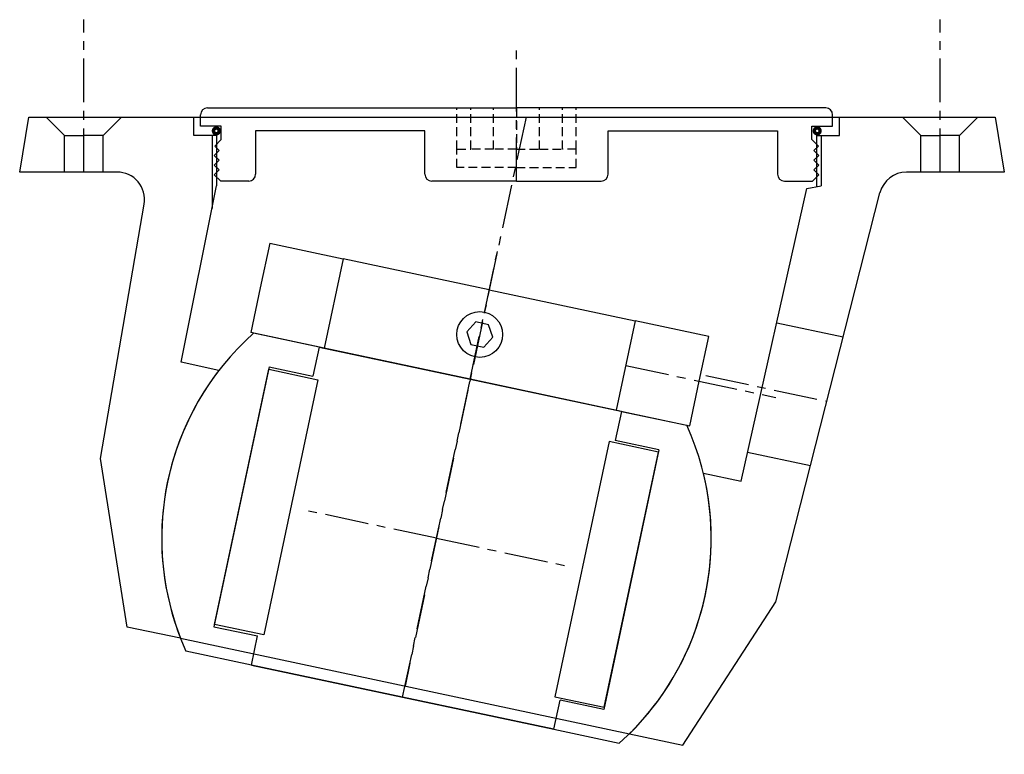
# Model space of a CAD drawing. Extents: x -91 to 124, y -47 to 113.
import ezdxf

# ---------------------------------------------------------------- set-up
doc = ezdxf.new("R2010")
doc.units = 0
doc.header["$LTSCALE"] = 0.3
doc.linetypes.add('CENTER', pattern=[50.8, 31.75, -6.35, 6.35, -6.35])
doc.linetypes.add('HIDDEN', pattern=[9.525, 6.35, -3.175])
doc.layers.get('0').update_dxf_attribs({"linetype": 'CONTINUOUS'})
doc.layers.add('CENTER', color=9, linetype='CENTER')

# ---------------------------------------------------------------- blocks, each defined once
blk = doc.blocks.new('M52-155')
for p, q in [((-67.5, 0), (-0.01, 0)), ((67.5, 0), (0, 0)), ((-69, -4), (-69, -1.5)), ((69, -4), (69, -1.5)), ((-64.5, -4), (-69, -4)), ((-64.5, -6.9), (-64.5, -4)), ((64.5, -6.9), (64.5, -4)), ((64.5, -4), (69, -4)), ((-57, -5), (-57, -14.5)), ((-20, -5), (-57, -5)), ((-20, -14.5), (-20, -5)), ((20, -14.5), (20, -5)), ((20, -5), (56.99, -5)), ((56.99, -5), (56.99, -14.5)), ((-64.5, -6.9), (-65.92, -8.32)), ((-64.94, -9.3), (-65.92, -8.32)), ((64.5, -6.9), (65.91, -8.32)), ((64.93, -9.3), (65.91, -8.32)), ((-66, -10.36), (-64.94, -9.3)), ((-64.94, -11.42), (-66, -10.36)), ((66, -10.36), (64.93, -9.3)), ((64.93, -11.42), (66, -10.36)), ((-66, -12.48), (-64.94, -11.42)), ((-64.94, -13.54), (-66, -12.48)), ((66, -12.48), (64.93, -11.42)), ((64.93, -13.54), (66, -12.48)), ((-66, -14.6), (-64.94, -13.54)), ((-64.6, -16), (-66, -14.6)), ((64.6, -16), (66, -14.6)), ((66, -14.6), (64.93, -13.54)), ((-58.5, -16), (-64.6, -16)), ((-0.01, -16), (-18.5, -16)), ((0, -16), (18.5, -16)), ((58.49, -16), (64.6, -16))]:
    blk.add_line(p, q)
at = {"linetype": 'HIDDEN'}
for p, q in [((-13.01, -9), (-13.01, 0)), ((-10.01, -9), (-10.01, 0)), ((-5.01, -9), (-5.01, 0)), ((0, 0), (0, -9)), ((5, -9), (5, 0)), ((10, -9), (10, 0)), ((13, -9), (13, 0)), ((-13.01, -9), (-10.01, -9)), ((-13.01, -13), (-13.01, -9)), ((-5.01, -9), (-10.01, -9)), ((-0.01, -9), (-5.01, -9)), ((0, -9), (5, -9)), ((5, -9), (10, -9)), ((13, -9), (10, -9)), ((13, -13), (13, -9)), ((-0.01, -13), (-13.01, -13)), ((0, -13), (13, -13))]:
    blk.add_line(p, q, dxfattribs=at)
for centre, start, end in [((-67.5, -1.5), 90, 180), ((67.5, -1.5), 0, 90), ((-58.5, -14.5), 270, 0), ((-18.5, -14.5), 180, 270), ((18.5, -14.5), 270, 0), ((58.49, -14.5), 180, 270)]:
    blk.add_arc(centre, 1.5, start, end)
at = {"layer": 'CENTER'}
blk.add_line((-0.01, -16), (-0.01, 12.82), dxfattribs=at)
blk = doc.blocks.new('M52-150')
for p, q in [((-91, 80), (-89, 92)), ((-89, 92), (-53, 92)), ((-81.25, 88), (-85.25, 92)), ((-72.75, 88), (-68.75, 92)), ((-53, 88), (-53, 92)), ((-53, 92), (88, 92)), ((88, 92), (122, 92)), ((88, 88), (88, 92)), ((105.75, 88), (101.75, 92)), ((114.25, 88), (118.25, 92)), ((122, 92), (124, 80)), ((-81.25, 80), (-81.25, 88)), ((-81.25, 88), (-77, 88)), ((-72.75, 88), (-77, 88)), ((-72.75, 80), (-72.75, 88)), ((-48, 88), (-53, 88)), ((-49, 88), (-49, 72.01)), ((-48, 88), (-48, 77)), ((83, 88), (83, 76.81)), ((83, 88), (88, 88)), ((84, 88), (84, 77)), ((105.75, 80), (105.75, 88)), ((105.75, 88), (110, 88)), ((114.25, 88), (110, 88)), ((114.25, 80), (114.25, 88)), ((-69.75, 80), (-91, 80)), ((124, 80), (102.67, 80)), ((-55.73, 38.43), (-48, 77)), ((66.54, 12.44), (80.9, 76.4)), ((74.11, -13.9), (96.85, 75.48)), ((80.9, 76.4), (84, 77)), ((-73.36, 17.45), (-63.84, 72.99)), ((74.32, 47.08), (88.84, 43.99)), ((-47.49, 36.67), (-55.73, 38.43)), ((-67.51, -19.39), (-73.36, 17.45)), ((67.96, 18.78), (81.69, 15.86)), ((58.3, 14.19), (66.54, 12.44)), ((53.78, -45.17), (74.11, -13.9)), ((-55.88, -21.86), (-67.51, -19.39)), ((-55.88, -21.86), (42.15, -42.7)), ((42.15, -42.7), (53.78, -45.17))]:
    blk.add_line(p, q)
for centre, radius, start, end in [((-69.75, 74), 6, 350.2724, 90), ((102.67, 74), 6, 90, 165.7276), ((0, 0), 60, 142.3207, 201.367), ((0, 0), 60, 314.633, 13.6793)]:
    blk.add_arc(centre, radius, start, end)
at = {"layer": 'CENTER'}
for p, q in [((-77, 80), (-77, 113.28)), ((110, 80), (110, 113.28)), ((19.56, 92), (-6.86, -32.28)), ((58.84, 35.54), (85.26, 29.93)), ((0, 0), (-29.43, 6.26)), ((0, 0), (29.43, -6.26))]:
    blk.add_line(p, q, dxfattribs=at)
blk = doc.blocks.new('Ball-120x65')
for p, q in [((-33.75, 35.5), (-48.37, 35.5)), ((-33.75, 35.5), (0, 35.5)), ((-33.75, 35.5), (-33.75, 29)), ((33.75, 35.5), (0, 35.5)), ((33.75, 35.5), (48.37, 35.5)), ((33.75, 35.5), (33.75, 29)), ((-43.5, 29), (-33.75, 29)), ((-43.5, 29), (-43.5, -29)), ((-43.5, -28.5), (-43.5, 28.5)), ((-43.5, 28.5), (-32.5, 28.5)), ((-32.5, 28.5), (-32.5, -28.5)), ((32.5, 28.5), (32.5, -28.5)), ((43.5, 28.5), (32.5, 28.5)), ((43.5, 29), (33.75, 29)), ((43.5, 29), (43.5, -29)), ((43.5, -28.5), (43.5, 28.5)), ((-32.5, -28.5), (-43.5, -28.5)), ((-43.5, -29), (-33.75, -29)), ((-33.75, -35.5), (-33.75, -29)), ((32.5, -28.5), (43.5, -28.5)), ((43.5, -29), (33.75, -29)), ((33.75, -35.5), (33.75, -29)), ((-33.75, -35.5), (-48.37, -35.5)), ((-33.75, -35.5), (0, -35.5)), ((0, -35.5), (-33.75, -35.5)), ((33.75, -35.5), (0, -35.5)), ((0, -35.5), (33.75, -35.5)), ((33.75, -35.5), (48.37, -35.5))]:
    blk.add_line(p, q)
for start, end in [(143.7246, 216.2754), (323.7246, 36.2754)]:
    blk.add_arc((0, 0), 60, start, end)
at = {"layer": 'CENTER'}
for p, q in [((0, -35.5), (0, 35.5)), ((0, 0), (-15.29, 0)), ((0, 0), (15.29, 0))]:
    blk.add_line(p, q, dxfattribs=at)
blk = doc.blocks.new('46065-SV')
for p, q in [((-49, 20), (-49, 10)), ((-49, 20), (-32.6, 20)), ((-32.6, 20), (-32.6, 0)), ((0, 20), (-32.6, 20)), ((0, 20), (32.6, 20)), ((32.6, 20), (32.6, 0)), ((49, 20), (32.6, 20)), ((49, 10), (49, 20)), ((-49, 10), (-49, 0)), ((49, 0), (49, 10)), ((-32.6, 0), (-49, 0)), ((0, 0), (-32.6, 0)), ((0, 0), (32.6, 0)), ((32.6, 0), (49, 0))]:
    blk.add_line(p, q)
blk.add_lwpolyline([(-1.44, 12.5), (-2.89, 10), (-1.44, 7.5), (1.44, 7.5), (2.89, 10), (1.44, 12.5)], close=True)
blk.add_circle((0, 10), 5)
at = {"layer": 'CENTER'}
for p, q in [((0, 0), (0, 30)), ((32.6, 10), (66.06, 10))]:
    blk.add_line(p, q, dxfattribs=at)

msp = doc.modelspace()

# ---------------------------------------------------------------- linework, layer by layer
at = {"const_width": 0.75}
for points in [[(-48.69, 88.98, 1), (-47.44, 88.98, 1)], [(82.52, 88.98, 1), (83.77, 88.98, 1)]]:
    msp.add_lwpolyline(points, format="xyb", close=True, dxfattribs=at)

# ---------------------------------------------------------------- block references
for name, p in [('M52-150', (0, 0)), ('M52-155', (17.5, 94))]:
    msp.add_blockref(name, p)
for name, p, rotation in [('46065-SV', (7.38, 34.72), 347.9999999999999), ('Ball-120x65', (0, 0), 348)]:
    msp.add_blockref(name, p, dxfattribs=dict(rotation=rotation))

doc.saveas('drawing.dxf')
